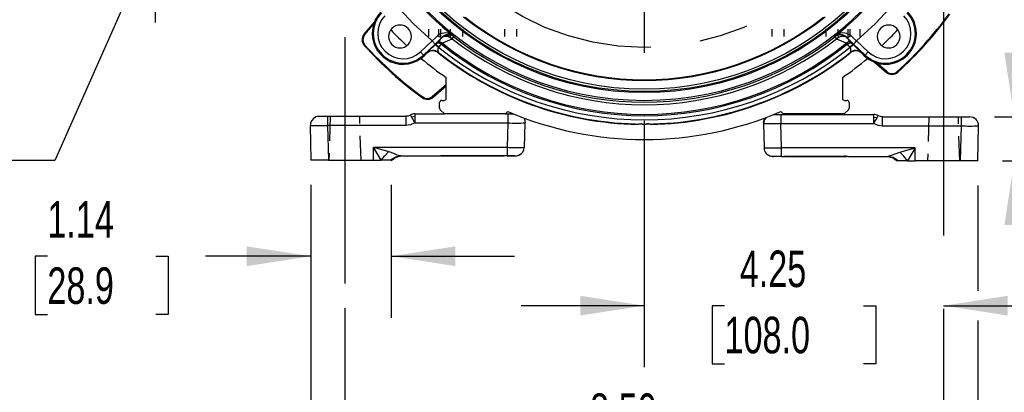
# Model space of a CAD drawing. Header units: inches. Extents: x 0 to 77, y 0 to 59.5.
# Tile 10 of 18: x 51.9 to 65.8, y 12.3 to 17.6. Entities that reach past the tile are written whole.
import ezdxf

# ---------------------------------------------------------------- set-up
doc = ezdxf.new("R2010")
doc.units = ezdxf.units.IN
doc.header["$LTSCALE"] = 7
doc.header["$MEASUREMENT"] = 0
doc.linetypes.add('CENTERX2', pattern=[0.8, 0.5, -0.1, 0.1, -0.1])
doc.linetypes.add('HIDDEN', pattern=[0.075, 0.05, -0.025])
doc.layers.add('CENTER', color=40, linetype='CENTERX2')
doc.layers.add('HIDDEN', color=102, linetype='HIDDEN')
doc.layers.add('DIMENSIONS', color=140, linetype='Continuous', lineweight=25)
doc.layers.add('TEXT', color=140, linetype='Continuous', lineweight=25)
doc.styles.add('SLDTEXTSTYLE0', font='TXT', dxfattribs={"width": 0.7})
doc.dimstyles.new('SLDDIMSTYLE1', dxfattribs={"dimtxt": 0.518519, "dimasz": 0.91, "dimexe": 0, "dimexo": 0.0625, "dimgap": 0.12963, "dimtad": 0, "dimtih": 1, "dimtoh": 1, "dimrnd": 1e-09, "dimzin": 12, "dimdsep": 46, "dimtxsty": 'SLDTEXTSTYLE0', "dimsah": 1, "dimcen": 0.09, "dimadec": 0, "dimazin": 3, "dimtfac": 1, "dimtmove": 0, "dimatfit": 0, "dimfxl": 0, "dimfrac": 2, "dimtolj": 1, "dimtzin": 12, "dimarcsym": 0})
doc.dimstyles.new('SLDDIMSTYLE2', dxfattribs={"dimtxt": 0.518519, "dimasz": 0.91, "dimexe": 0, "dimexo": 0.0625, "dimgap": 0.12963, "dimtad": 0, "dimtih": 1, "dimtoh": 1, "dimdec": 4, "dimlfac": 7, "dimzin": 12, "dimdsep": 46, "dimtxsty": 'SLDTEXTSTYLE0', "dimsah": 1, "dimcen": 0.09, "dimadec": 0, "dimazin": 3, "dimtfac": 1, "dimtdec": 0, "dimtofl": 0, "dimtmove": 0, "dimatfit": 3, "dimfxl": 0, "dimfrac": 2, "dimtolj": 1, "dimtzin": 12, "dimarcsym": 0})
doc.dimstyles.new('SLDDIMSTYLE3', dxfattribs={"dimtxt": 0.518519, "dimasz": 0.91, "dimexe": 0, "dimexo": 0.0625, "dimgap": 0.12963, "dimtad": 0, "dimtih": 1, "dimtoh": 1, "dimrnd": 1e-09, "dimzin": 12, "dimdsep": 46, "dimtxsty": 'SLDTEXTSTYLE0', "dimsah": 1, "dimcen": 0.09, "dimadec": 0, "dimazin": 3, "dimtfac": 1, "dimtofl": 0, "dimtmove": 0, "dimatfit": 3, "dimfxl": 0, "dimfrac": 2, "dimtolj": 1, "dimtzin": 12, "dimarcsym": 0})
doc.dimstyles.new('SLDDIMSTYLE6', dxfattribs={"dimtxt": 0.518519, "dimasz": 0.91, "dimexe": 0, "dimexo": 0.0625, "dimgap": 0.12963, "dimtad": 0, "dimtih": 1, "dimtoh": 1, "dimrnd": 1e-09, "dimdsep": 46, "dimtxsty": 'SLDTEXTSTYLE0', "dimsah": 1, "dimcen": 0.09, "dimadec": 0, "dimazin": 2, "dimtfac": 1, "dimtmove": 0, "dimatfit": 0, "dimfxl": 0, "dimfrac": 2, "dimtolj": 1, "dimtzin": 12, "dimarcsym": 0})
doc.dimstyles.new('SLDDIMSTYLE7', dxfattribs={"dimtxt": 0.518519, "dimasz": 0.91, "dimexe": 0, "dimexo": 0.0625, "dimgap": 0.12963, "dimtad": 0, "dimtih": 1, "dimtoh": 1, "dimrnd": 1e-09, "dimzin": 4, "dimdsep": 46, "dimtxsty": 'SLDTEXTSTYLE0', "dimsah": 1, "dimcen": 0.09, "dimadec": 0, "dimazin": 1, "dimtfac": 1, "dimtofl": 0, "dimtmove": 0, "dimatfit": 3, "dimfxl": 0, "dimfrac": 2, "dimtolj": 1, "dimtzin": 12, "dimarcsym": 0})
doc.dimstyles.new('SLDDIMSTYLE8', dxfattribs={"dimtxt": 0.18, "dimasz": 0.91, "dimexe": 0, "dimexo": 0.0625, "dimgap": 0, "dimtad": 0, "dimtih": 1, "dimtoh": 1, "dimdec": 0, "dimrnd": 1e-09, "dimzin": 0, "dimdsep": 46, "dimtxsty": 'Standard', "dimsah": 1, "dimcen": 0.09, "dimadec": 0, "dimazin": 0, "dimtfac": 0.91, "dimtdec": 0, "dimtofl": 0, "dimtmove": 0, "dimatfit": 3, "dimfxl": 0, "dimfrac": 2, "dimtolj": 1, "dimtzin": 0, "dimarcsym": 0})

# ---------------------------------------------------------------- blocks, each defined once
blk = doc.blocks.new('_D_2')
at = {"layer": 'DIMENSIONS'}
for p, q in [((60.728, 25.515), (60.728, 29.527)), ((57.434, 24.139), (54.59, 26.984))]:
    blk.add_line(p, q, dxfattribs=at)
for start, end in [(90, 107.6888), (117.4852, 135)]:
    blk.add_arc((60.728, 20.846), 7.806, start, end, dxfattribs=at)
for points in [[(60.728, 28.652), (59.812, 28.739), (59.828, 28.459)], [(55.209, 26.365), (55.981, 26.866), (55.795, 27.075)]]:
    blk.add_solid(points, dxfattribs=at)
at = {"layer": 'DIMENSIONS', "insert": (57.126, 28.313), "char_height": 0.5185, "attachment_point": 1, "style": 'SLDTEXTSTYLE0'}
blk.add_mtext('45°', dxfattribs=at)
blk = doc.blocks.new('_D_4')
at = {"layer": 'DIMENSIONS'}
for p, q in [((50.725, 20.846), (50.725, 22.596)), ((56.059, 20.846), (49.85, 20.846)), ((49.955, 19.78), (49.781, 19.78)), ((49.781, 19.78), (49.781, 18.955)), ((51.496, 19.78), (51.67, 19.78)), ((51.67, 19.78), (51.67, 18.955)), ((49.781, 18.955), (49.955, 18.955)), ((51.67, 18.955), (51.496, 18.955)), ((52.636, 18.716), (49.85, 18.716)), ((50.725, 18.716), (50.725, 16.966))]:
    blk.add_line(p, q, dxfattribs=at)
for points in [[(50.725, 20.846), (50.865, 21.756), (50.585, 21.756)], [(50.725, 18.716), (50.585, 17.806), (50.865, 17.806)]]:
    blk.add_solid(points, dxfattribs=at)
at = {"layer": 'DIMENSIONS', "char_height": 0.5185, "attachment_point": 1, "style": 'SLDTEXTSTYLE0'}
for s, insert in [('2.13', (49.955, 20.564)), ('54.1', (49.955, 19.623))]:
    blk.add_mtext(s, dxfattribs=dict(at, insert=insert))
blk = doc.blocks.new('_D_7')
at = {"layer": 'DIMENSIONS'}
for p, q in [((65.397, 20.846), (69.118, 20.846)), ((68.243, 20.846), (68.243, 19.169)), ((67.257, 18.227), (67.083, 18.227)), ((67.083, 18.227), (67.083, 17.402)), ((69.229, 18.227), (69.404, 18.227)), ((69.404, 18.227), (69.404, 17.402)), ((67.083, 17.402), (67.257, 17.402)), ((69.404, 17.402), (69.229, 17.402)), ((68.243, 15.61), (68.243, 17.286)), ((65.812, 15.61), (69.118, 15.61))]:
    blk.add_line(p, q, dxfattribs=at)
for points in [[(68.243, 20.846), (68.103, 19.936), (68.383, 19.936)], [(68.243, 15.61), (68.383, 16.52), (68.103, 16.52)]]:
    blk.add_solid(points, dxfattribs=at)
at = {"layer": 'DIMENSIONS', "char_height": 0.5185, "attachment_point": 1, "style": 'SLDTEXTSTYLE0'}
for s, insert in [('5.24', (67.472, 19.011)), ('133.0', (67.257, 18.07))]:
    blk.add_mtext(s, dxfattribs=dict(at, insert=insert))
blk = doc.blocks.new('_D_8')
at = {"layer": 'DIMENSIONS'}
for p, q in [((65.981, 16.235), (65.981, 17.985)), ((65.7, 16.235), (66.856, 16.235)), ((65.812, 15.61), (66.856, 15.61)), ((65.981, 14.255), (65.981, 15.61)), ((67.182, 14.255), (65.981, 14.255)), ((68.117, 14.254), (67.943, 14.254)), ((67.943, 14.254), (67.943, 13.429)), ((69.658, 14.254), (69.832, 14.254)), ((69.832, 14.254), (69.832, 13.429)), ((67.943, 13.429), (68.117, 13.429)), ((69.832, 13.429), (69.658, 13.429))]:
    blk.add_line(p, q, dxfattribs=at)
for points in [[(65.981, 16.235), (66.121, 17.145), (65.841, 17.145)], [(65.981, 15.61), (65.841, 14.7), (66.121, 14.7)]]:
    blk.add_solid(points, dxfattribs=at)
at = {"layer": 'DIMENSIONS', "char_height": 0.5185, "attachment_point": 1, "style": 'SLDTEXTSTYLE0'}
for s, insert in [('0.63', (68.117, 15.038)), ('15.9', (68.117, 14.097))]:
    blk.add_mtext(s, dxfattribs=dict(at, insert=insert))
blk = doc.blocks.new('_D_9')
at = {"layer": 'DIMENSIONS'}
for p, q in [((61.078, 25.806), (71.705, 25.806)), ((70.83, 25.806), (70.83, 21.649)), ((69.844, 20.707), (69.669, 20.707)), ((69.669, 20.707), (69.669, 19.882)), ((71.816, 20.707), (71.99, 20.707)), ((71.99, 20.707), (71.99, 19.882)), ((69.669, 19.882), (69.844, 19.882)), ((71.99, 19.882), (71.816, 19.882)), ((70.83, 15.61), (70.83, 19.766)), ((65.812, 15.61), (71.705, 15.61))]:
    blk.add_line(p, q, dxfattribs=at)
for points in [[(70.83, 25.806), (70.69, 24.896), (70.97, 24.896)], [(70.83, 15.61), (70.97, 16.52), (70.69, 16.52)]]:
    blk.add_solid(points, dxfattribs=at)
at = {"layer": 'DIMENSIONS', "char_height": 0.5185, "attachment_point": 1, "style": 'SLDTEXTSTYLE0'}
for s, insert in [('10.20', (69.844, 21.491)), ('259.0', (69.844, 20.55))]:
    blk.add_mtext(s, dxfattribs=dict(at, insert=insert))
blk = doc.blocks.new('_D_12')
at = {"layer": 'DIMENSIONS'}
for p, q in [((60.728, 16.177), (60.728, 12.678)), ((60.728, 13.553), (58.978, 13.553)), ((61.867, 13.552), (61.693, 13.552)), ((61.693, 13.552), (61.693, 12.727)), ((63.839, 13.552), (64.014, 13.552)), ((64.014, 13.552), (64.014, 12.727)), ((64.978, 13.553), (66.728, 13.553)), ((64.978, 13.51), (64.978, 12.678)), ((61.693, 12.727), (61.867, 12.727)), ((64.014, 12.727), (63.839, 12.727))]:
    blk.add_line(p, q, dxfattribs=at)
for points in [[(60.728, 13.553), (59.818, 13.693), (59.818, 13.413)], [(64.978, 13.553), (65.888, 13.413), (65.888, 13.693)]]:
    blk.add_solid(points, dxfattribs=at)
at = {"layer": 'DIMENSIONS', "char_height": 0.5185, "attachment_point": 1, "style": 'SLDTEXTSTYLE0'}
for s, insert in [('4.25', (62.083, 14.336)), ('108.0', (61.867, 13.395))]:
    blk.add_mtext(s, dxfattribs=dict(at, insert=insert))
blk = doc.blocks.new('_D_13')
at = {"layer": 'DIMENSIONS'}
for p, q in [((55.994, 15.268), (55.994, 8.606)), ((65.462, 15.26), (65.462, 13.763)), ((65.462, 13.343), (65.462, 8.606)), ((55.994, 9.481), (59.039, 9.481)), ((59.742, 9.48), (59.568, 9.48)), ((59.568, 9.48), (59.568, 8.655)), ((61.714, 9.48), (61.889, 9.48)), ((61.889, 9.48), (61.889, 8.655)), ((65.462, 9.481), (62.417, 9.481)), ((59.568, 8.655), (59.742, 8.655)), ((61.889, 8.655), (61.714, 8.655))]:
    blk.add_line(p, q, dxfattribs=at)
for points in [[(55.994, 9.481), (56.904, 9.341), (56.904, 9.621)], [(65.462, 9.481), (64.552, 9.621), (64.552, 9.341)]]:
    blk.add_solid(points, dxfattribs=at)
at = {"layer": 'DIMENSIONS', "char_height": 0.5185, "attachment_point": 1, "style": 'SLDTEXTSTYLE0'}
for s, insert in [('9.47', (59.958, 10.264)), ('240.5', (59.742, 9.324))]:
    blk.add_mtext(s, dxfattribs=dict(at, insert=insert))
blk = doc.blocks.new('_D_14')
at = {"layer": 'DIMENSIONS'}
for p, q in [((56.478, 13.518), (56.478, 10.647)), ((64.978, 13.51), (64.978, 10.647)), ((56.478, 11.522), (59.039, 11.522)), ((59.742, 11.521), (59.568, 11.521)), ((59.568, 11.521), (59.568, 10.696)), ((61.714, 11.521), (61.889, 11.521)), ((61.889, 11.521), (61.889, 10.696)), ((64.978, 11.522), (62.417, 11.522)), ((59.568, 10.696), (59.742, 10.696)), ((61.889, 10.696), (61.714, 10.696))]:
    blk.add_line(p, q, dxfattribs=at)
for points in [[(56.478, 11.522), (57.388, 11.382), (57.388, 11.662)], [(64.978, 11.522), (64.068, 11.662), (64.068, 11.382)]]:
    blk.add_solid(points, dxfattribs=at)
at = {"layer": 'DIMENSIONS', "char_height": 0.5185, "attachment_point": 1, "style": 'SLDTEXTSTYLE0'}
for s, insert in [('8.50', (59.958, 12.306)), ('215.9', (59.742, 11.365))]:
    blk.add_mtext(s, dxfattribs=dict(at, insert=insert))
blk = doc.blocks.new('_D_15')
at = {"layer": 'DIMENSIONS'}
for p, q in [((55.994, 15.268), (55.994, 13.38)), ((57.134, 15.268), (57.134, 13.38)), ((52.252, 14.254), (52.078, 14.254)), ((52.078, 14.254), (52.078, 13.429)), ((53.793, 14.254), (53.967, 14.254)), ((53.967, 14.254), (53.967, 13.429)), ((55.994, 14.255), (54.496, 14.255)), ((57.134, 14.255), (58.884, 14.255)), ((52.078, 13.429), (52.252, 13.429)), ((53.967, 13.429), (53.793, 13.429))]:
    blk.add_line(p, q, dxfattribs=at)
for points in [[(55.994, 14.255), (55.084, 14.395), (55.084, 14.115)], [(57.134, 14.255), (58.044, 14.115), (58.044, 14.395)]]:
    blk.add_solid(points, dxfattribs=at)
at = {"layer": 'DIMENSIONS', "char_height": 0.5185, "attachment_point": 1, "style": 'SLDTEXTSTYLE0'}
for s, insert in [('1.14', (52.252, 15.038)), ('28.9', (52.252, 14.097))]:
    blk.add_mtext(s, dxfattribs=dict(at, insert=insert))
blk = doc.blocks.new('SW_CENTERMARKSYMBOL_4')
at = {"layer": 'CENTER', "color": 0}
for p, q in [((0, 0.2), (0, 4.319)), ((-0.2, 0), (-4.319, 0)), ((0, 0), (-0.1, 0)), ((0, 0), (0, 0.1)), ((0, 0), (0, -0.1)), ((0, 0), (0.1, 0)), ((0.2, 0), (4.319, 0)), ((0, -0.2), (0, -4.319))]:
    blk.add_line(p, q, dxfattribs=at)

msp = doc.modelspace()

# ---------------------------------------------------------------- linework, layer by layer
for p, q in [((56.894612, 17.579112), (56.751034, 17.411004)), ((56.751051, 17.41099), (56.894588, 17.579051)), ((56.75972, 17.403586), (56.884291, 17.549441)), ((56.751034, 17.411004), (56.751051, 17.41099)), ((56.751051, 17.41099), (56.75972, 17.403586)), ((57.85532, 17.360461), (57.859731, 17.364871)), ((57.859727, 17.364956), (57.859648, 17.366582)), ((57.859731, 17.364871), (57.859727, 17.364956)), ((58.000067, 17.343957), (57.995667, 17.339538)), ((58.000067, 17.343957), (58.02254, 17.372804)), ((58.022163, 17.383738), (58.022538, 17.372889)), ((58.022538, 17.372889), (58.02254, 17.372804)), ((63.433655, 17.372804), (63.433658, 17.372889)), ((63.433655, 17.372804), (63.456129, 17.343957)), ((63.433661, 17.372891), (63.434035, 17.38374)), ((63.460529, 17.339538), (63.456129, 17.343957)), ((63.575295, 17.383676), (63.596547, 17.366581)), ((63.596468, 17.364956), (63.596464, 17.364871)), ((63.596464, 17.364871), (63.600876, 17.360461)), ((63.596547, 17.366582), (63.596468, 17.364956)), ((56.753451, 17.245955), (56.753435, 17.245941)), ((56.753451, 17.245955), (56.761901, 17.253608)), ((57.55086, 17.159145), (57.713373, 17.313364)), ((57.594212, 17.113462), (57.756724, 17.267681)), ((57.713373, 17.313364), (57.756724, 17.267681)), ((57.756549, 17.257247), (57.763876, 17.264237)), ((57.756724, 17.267681), (57.796411, 17.305598)), ((57.763876, 17.264237), (57.763846, 17.264278)), ((57.786388, 17.288674), (57.789018, 17.291313)), ((57.789018, 17.291313), (57.80558, 17.30862)), ((57.809601, 17.221501), (57.805425, 17.21842)), ((57.833865, 17.275641), (57.847561, 17.268349)), ((57.848038, 17.269277), (57.846738, 17.267623)), ((63.609455, 17.267621), (63.608475, 17.268869)), ((63.609025, 17.268664), (63.622529, 17.275733)), ((63.609455, 17.267621), (63.646594, 17.221501)), ((63.651518, 17.281491), (63.639326, 17.280805)), ((63.65077, 17.21842), (63.646594, 17.221501)), ((63.650601, 17.308632), (63.667178, 17.291313)), ((63.659786, 17.305597), (63.699471, 17.267681)), ((63.667178, 17.291313), (63.669808, 17.288674)), ((63.692349, 17.264278), (63.692319, 17.264236)), ((63.692319, 17.264236), (63.699646, 17.257247)), ((63.699471, 17.267681), (63.861984, 17.113462)), ((63.742823, 17.313363), (63.905335, 17.159145)), ((57.55086, 17.159145), (57.594212, 17.113462)), ((57.594212, 17.113462), (57.604372, 17.102756)), ((57.604372, 17.102756), (57.640808, 17.137332)), ((57.640561, 17.142793), (57.640583, 17.14295)), ((57.640808, 17.137332), (57.640561, 17.142793)), ((57.80411, 17.150159), (57.80432, 17.143653)), ((63.651876, 17.143653), (63.652086, 17.150159)), ((63.815634, 17.142793), (63.815388, 17.137332)), ((63.815388, 17.137332), (63.851824, 17.102756)), ((63.815613, 17.14295), (63.815634, 17.142793)), ((63.851824, 17.102756), (63.861984, 17.113462)), ((63.905335, 17.159145), (63.861984, 17.113462)), ((63.994681, 17.012209), (64.162789, 16.868632)), ((64.162803, 16.868648), (63.994742, 17.012185)), ((64.170206, 16.877317), (64.024352, 17.001888)), ((57.916098, 16.499695), (57.916098, 16.792462)), ((63.540098, 16.792462), (63.540098, 16.499695)), ((64.162789, 16.868632), (64.162803, 16.868648)), ((64.162803, 16.868648), (64.170206, 16.877317)), ((64.327837, 16.871048), (64.320185, 16.879498)), ((64.327837, 16.871048), (64.327852, 16.871032)), ((57.916098, 16.688423), (57.722273, 16.522881)), ((57.916098, 16.673431), (57.729677, 16.514213)), ((57.729691, 16.514196), (57.916098, 16.673402)), ((57.575039, 16.508139), (57.575051, 16.508156)), ((57.575051, 16.508156), (57.581754, 16.517378)), ((57.722273, 16.522881), (57.729677, 16.514213)), ((57.729677, 16.514213), (57.729691, 16.514196)), ((57.822098, 16.356536), (57.822098, 16.437695)), ((57.853098, 16.468695), (57.885098, 16.468695)), ((63.571098, 16.468695), (63.604098, 16.468695)), ((63.635098, 16.437695), (63.635098, 16.357536)), ((56.106414, 16.242695), (56.083117, 16.238061)), ((56.106414, 16.242695), (56.112186, 16.242695)), ((56.231371, 16.242695), (56.231371, 16.238259)), ((56.231371, 16.242695), (57.343922, 16.242695)), ((56.231371, 16.238259), (56.231371, 16.117695)), ((57.343922, 16.242695), (57.343922, 16.117695)), ((57.469792, 16.238919), (57.42163, 16.232183)), ((57.469795, 16.276695), (57.889098, 16.276695)), ((57.889098, 16.276695), (57.831177, 16.334615)), ((58.755098, 16.276695), (57.889098, 16.276695)), ((58.788318, 16.309915), (58.755098, 16.276695)), ((58.755098, 16.276695), (58.787824, 16.276695)), ((58.787824, 16.276695), (58.787824, 16.151695)), ((58.787824, 16.276695), (58.867917, 16.276695)), ((62.568502, 16.268695), (62.668371, 16.268695)), ((62.701098, 16.276695), (62.667877, 16.309915)), ((62.668371, 16.268695), (62.668371, 16.143695)), ((62.668371, 16.268695), (63.986401, 16.268695)), ((63.567098, 16.276695), (62.701098, 16.276695)), ((63.626018, 16.335615), (63.567098, 16.276695)), ((63.986403, 16.230919), (64.034565, 16.224183)), ((64.112274, 16.109695), (64.112274, 16.234695)), ((64.112274, 16.234695), (65.224824, 16.234695)), ((65.224824, 16.234695), (65.224824, 16.109695)), ((65.224824, 16.234695), (65.349782, 16.234695)), ((55.986356, 16.113861), (55.981457, 16.114423)), ((55.981457, 16.114423), (55.994464, 15.617695)), ((56.231371, 16.117695), (56.231371, 16.114423)), ((56.231371, 16.114423), (56.244378, 15.617695)), ((57.343922, 16.114423), (56.231371, 16.114423)), ((57.343922, 16.117695), (57.343922, 16.114423)), ((57.469785, 16.148423), (58.787824, 16.148423)), ((58.787824, 16.148423), (58.778764, 15.802423)), ((58.787824, 16.148423), (58.787824, 16.151695)), ((59.028678, 15.802423), (59.037739, 16.148423)), ((59.037739, 16.148423), (59.037782, 16.151695)), ((60.634098, 16.127631), (60.639038, 16.132476)), ((60.696763, 16.133349), (60.702016, 16.133314)), ((60.704361, 16.133304), (60.702016, 16.133314)), ((60.702016, 16.133314), (60.754179, 16.133314)), ((60.817158, 16.132476), (60.822098, 16.127631)), ((62.418414, 16.143695), (62.418457, 16.140423)), ((62.418457, 16.140423), (62.427517, 15.794423)), ((62.668371, 16.140423), (62.668371, 16.143695)), ((62.668371, 16.140423), (63.98641, 16.140423)), ((62.677431, 15.794423), (62.668371, 16.140423)), ((64.112274, 16.109695), (64.112274, 16.106423)), ((64.112274, 16.106423), (65.224824, 16.106423)), ((65.224824, 16.106423), (65.211817, 15.609695)), ((65.224824, 16.109695), (65.224824, 16.106423)), ((65.461732, 15.609695), (65.474739, 16.106423)), ((65.474739, 16.106423), (65.474782, 16.109695)), ((56.992091, 15.617695), (56.884098, 15.802423)), ((56.884098, 15.802423), (57.100083, 15.741061)), ((56.884098, 15.802423), (58.778764, 15.802423)), ((56.884098, 15.617695), (56.884098, 15.802423)), ((58.778764, 15.802423), (58.778764, 15.684912)), ((59.023782, 15.801861), (59.028678, 15.802423)), ((57.257099, 15.679582), (57.264309, 15.681836)), ((57.264239, 15.684661), (57.279204, 15.680695)), ((57.269283, 15.682422), (57.269668, 15.679268)), ((57.27079, 15.67898), (57.300022, 15.680695)), ((57.279204, 15.680695), (57.832623, 15.680695)), ((57.845353, 15.681236), (57.884342, 15.681646)), ((57.883952, 15.68123), (58.697098, 15.681217)), ((57.884068, 15.68123), (57.884098, 15.682585)), ((57.884098, 15.682577), (58.697098, 15.682568)), ((58.697098, 15.680695), (57.884098, 15.680695)), ((58.697098, 15.681217), (58.697098, 15.682566)), ((58.697098, 15.681637), (58.735208, 15.681229)), ((58.740977, 15.680695), (58.697098, 15.680695)), ((58.778764, 15.680695), (58.747867, 15.680695)), ((58.778764, 15.684912), (58.778764, 15.680695)), ((58.884148, 15.680695), (58.785655, 15.680695)), ((58.892509, 15.681419), (58.903721, 15.680695)), ((58.897927, 15.680695), (58.903721, 15.680695)), ((58.903721, 15.680695), (58.926239, 15.685098)), ((62.552474, 15.672695), (62.561844, 15.6732)), ((62.670541, 15.672695), (62.552474, 15.672695)), ((64.572098, 15.794423), (62.677431, 15.794423)), ((62.677431, 15.676861), (62.677431, 15.794423)), ((62.677431, 15.672695), (62.677431, 15.676861)), ((62.677431, 15.672695), (62.707623, 15.672695)), ((62.759098, 15.672695), (62.708328, 15.672695)), ((62.720059, 15.673223), (62.759345, 15.673636)), ((62.758935, 15.673229), (63.572097, 15.673216)), ((62.759098, 15.674584), (62.759072, 15.673564)), ((62.759098, 15.674577), (63.572098, 15.674568)), ((63.572098, 15.672695), (62.759098, 15.672695)), ((63.571813, 15.673636), (63.609768, 15.673233)), ((63.572085, 15.674194), (63.572098, 15.672686)), ((63.572097, 15.673538), (63.572098, 15.674565)), ((63.622868, 15.672695), (64.176991, 15.672695)), ((64.156173, 15.672695), (64.185405, 15.67098)), ((64.176991, 15.672695), (64.191957, 15.676649)), ((64.186485, 15.671257), (64.186872, 15.674413)), ((64.191886, 15.673836), (64.199098, 15.671582)), ((64.356113, 15.733061), (64.572098, 15.794423)), ((64.572098, 15.794423), (64.464104, 15.609695)), ((64.572098, 15.609695), (64.572098, 15.794423)), ((56.244378, 15.617695), (55.994464, 15.617695)), ((56.244378, 15.617695), (56.884098, 15.617695)), ((56.884098, 15.617695), (56.992091, 15.617695)), ((57.121578, 15.617695), (56.992092, 15.617695)), ((57.134098, 15.617695), (57.121583, 15.617695)), ((57.133112, 15.616986), (57.178792, 15.647785)), ((57.133112, 15.616986), (57.177761, 15.647089)), ((57.166969, 15.642347), (57.134098, 15.617695)), ((57.139677, 15.621605), (57.143265, 15.624843)), ((57.176991, 15.648226), (57.16697, 15.642346)), ((64.272871, 15.64305), (64.30245, 15.625007)), ((64.277403, 15.639785), (64.323083, 15.608986)), ((64.288357, 15.634891), (64.322098, 15.609695)), ((64.314823, 15.615127), (64.321768, 15.608868)), ((64.334613, 15.609695), (64.322098, 15.609695)), ((64.464105, 15.609695), (64.334618, 15.609695)), ((64.464104, 15.609695), (64.572098, 15.609695)), ((65.211817, 15.609695), (64.572098, 15.609695)), ((65.461732, 15.609695), (65.211817, 15.609695))]:
    msp.add_line(p, q)
at = {"flags": 128}
for points in [[(57.713373, 17.313364), (57.444339, 17.561936), (57.195766, 17.83097)], [(64.26043, 17.83097), (64.011857, 17.561936), (63.742823, 17.313363)], [(57.797807, 17.390463), (57.756922, 17.352844), (57.713373, 17.313363)], [(57.796411, 17.305598), (57.815033, 17.323391), (57.859648, 17.366582)], [(57.797807, 17.390463), (57.814826, 17.376247), (57.833276, 17.36618), (57.8492, 17.362972), (57.859651, 17.366579)], [(57.80558, 17.30862), (57.822493, 17.326294), (57.834947, 17.339533)], [(57.834947, 17.339533), (57.839302, 17.344162), (57.85532, 17.360461)], [(57.995667, 17.339538), (57.930359, 17.309963), (57.860381, 17.280329)], [(57.924613, 17.381197), (57.943007, 17.394469), (57.961619, 17.398145)], [(63.596464, 17.364871), (63.582674, 17.374354), (63.569359, 17.379424), (63.569358, 17.379424), (63.569357, 17.379424), (63.569346, 17.379427), (63.569252, 17.379452), (63.567866, 17.37981), (63.531687, 17.381197), (63.492737, 17.368714), (63.456129, 17.343957)], [(63.595815, 17.280329), (63.526278, 17.309842), (63.460529, 17.339538)], [(63.596464, 17.364871), (63.559561, 17.389107), (63.51653, 17.399007)], [(63.596547, 17.366581), (63.606998, 17.362974), (63.622921, 17.366181), (63.641372, 17.376247), (63.658389, 17.390462)], [(63.596547, 17.366582), (63.641171, 17.323382), (63.659786, 17.305597)], [(63.600876, 17.360461), (63.616893, 17.344162), (63.621109, 17.33968)], [(63.621109, 17.33968), (63.633853, 17.326132), (63.650601, 17.308632)], [(63.742823, 17.313363), (63.699274, 17.352844), (63.658388, 17.390463)], [(57.723263, 17.225431), (57.724655, 17.226777), (57.756549, 17.257247)], [(57.763846, 17.264278), (57.769452, 17.27121), (57.786388, 17.288674)], [(57.805916, 17.28153), (57.783246, 17.276839), (57.763846, 17.264278)], [(57.805916, 17.28153), (57.7831, 17.27673), (57.763876, 17.264237)], [(57.805425, 17.21842), (57.800492, 17.213557), (57.797138, 17.207854), (57.794131, 17.19566), (57.795859, 17.173413), (57.801085, 17.157153), (57.803239, 17.152211), (57.804111, 17.15016)], [(57.846738, 17.267623), (57.828264, 17.277934), (57.805916, 17.28153)], [(57.809601, 17.221501), (57.823978, 17.239355), (57.835993, 17.254277), (57.843954, 17.264164), (57.846738, 17.267623)], [(57.858839, 17.279162), (57.849345, 17.270939), (57.848038, 17.269277)], [(57.860381, 17.280329), (57.859588, 17.279752), (57.858839, 17.279162)], [(63.597357, 17.279162), (63.596607, 17.279752), (63.595815, 17.280329)], [(63.608475, 17.268869), (63.606849, 17.270938), (63.597357, 17.279162)], [(63.609455, 17.267621), (63.62352, 17.276183), (63.639326, 17.280805)], [(63.692319, 17.264236), (63.673484, 17.276569), (63.651518, 17.281491)], [(63.669808, 17.288674), (63.686743, 17.27121), (63.692349, 17.264278)], [(63.699471, 17.267681), (63.703091, 17.271495), (63.712562, 17.281475), (63.72649, 17.296152), (63.742823, 17.313363)], [(63.699646, 17.257247), (63.731667, 17.226656), (63.775684, 17.184106)], [(57.720261, 17.171481), (57.677499, 17.161487), (57.640808, 17.137332)], [(63.815388, 17.137332), (63.778697, 17.161487), (63.735934, 17.171481)], [(56.083644, 16.240602), (56.063051, 16.23377), (56.051556, 16.221854)], [(56.231371, 16.240602), (56.188198, 16.240584), (56.148746, 16.240566), (56.116442, 16.240547), (56.094121, 16.240529)], [(57.406858, 16.259695), (57.376139, 16.246918), (57.343922, 16.242695)], [(57.406858, 16.259695), (57.410507, 16.252339), (57.42163, 16.232183)], [(57.469792, 16.238919), (57.469791, 16.220118), (57.469789, 16.198774), (57.469787, 16.17568), (57.469786, 16.151695)], [(57.469795, 16.276695), (57.469794, 16.274213), (57.469794, 16.266864), (57.469793, 16.254942), (57.469792, 16.238919)], [(59.018623, 16.218198), (59.028267, 16.19953), (59.037782, 16.151695)], [(62.418414, 16.143695), (62.427929, 16.19153), (62.445204, 16.221024)], [(63.986403, 16.230919), (63.986402, 16.246942), (63.986402, 16.258864), (63.986401, 16.266213), (63.986401, 16.268695)], [(63.98641, 16.143695), (63.986408, 16.16768), (63.986407, 16.190774), (63.986405, 16.212118), (63.986403, 16.230919)], [(64.034565, 16.224183), (64.045757, 16.244473), (64.049337, 16.251695)], [(64.112274, 16.234695), (64.080058, 16.238918), (64.049337, 16.251695)], [(57.469785, 16.148423), (57.408975, 16.123044), (57.343922, 16.114423)], [(57.469785, 16.148423), (57.469785, 16.148832), (57.469785, 16.149241), (57.469786, 16.14965), (57.469786, 16.150059), (57.469786, 16.150468), (57.469786, 16.150877), (57.469786, 16.151286), (57.469786, 16.151695)], [(63.98641, 16.143695), (63.98641, 16.143286), (63.98641, 16.142877), (63.98641, 16.142468), (63.986411, 16.142059), (63.986411, 16.14165), (63.986411, 16.141241), (63.986411, 16.140832), (63.98641, 16.140423)], [(63.98641, 16.140423), (64.048062, 16.114813), (64.112274, 16.106423)], [(56.992092, 15.617695), (57.04291, 15.683354), (57.100083, 15.741061)], [(57.100083, 15.741061), (57.166864, 15.718654), (57.216093, 15.697419), (57.264239, 15.684661)], [(57.258023, 15.676605), (57.194903, 15.664415), (57.121582, 15.617694)], [(57.166574, 15.642097), (57.216958, 15.668364), (57.270136, 15.680764)], [(57.198317, 15.658646), (57.232134, 15.671301), (57.27079, 15.67898)], [(57.884098, 15.682577), (57.859574, 15.681841), (57.832623, 15.680695)], [(58.747867, 15.680695), (58.721282, 15.681817), (58.697098, 15.682568)], [(58.778764, 15.682651), (58.821716, 15.682668), (58.860964, 15.682685), (58.893099, 15.682702), (58.915303, 15.682719)], [(58.900618, 15.680742), (58.906684, 15.681886), (58.906663, 15.682371)], [(58.900691, 15.680741), (58.907, 15.681861), (58.907134, 15.682402)], [(58.906935, 15.682921), (58.92907, 15.683779), (58.948675, 15.68906)], [(58.925737, 15.682651), (58.945526, 15.688999), (58.956425, 15.70003)], [(58.974585, 15.702953), (58.964524, 15.696479), (58.944557, 15.68795)], [(58.981961, 15.708209), (58.958191, 15.694041), (58.950403, 15.69197)], [(58.981961, 15.708209), (58.958191, 15.694041), (58.950403, 15.69197)], [(58.981961, 15.708209), (58.958191, 15.694041), (58.950403, 15.69197)], [(62.502204, 15.683987), (62.492064, 15.688262), (62.478462, 15.696962)], [(62.504568, 15.682241), (62.524353, 15.67639), (62.546867, 15.675021)], [(62.530443, 15.674652), (62.541764, 15.674652), (62.573984, 15.674651), (62.622137, 15.674651), (62.678815, 15.674651)], [(62.548031, 15.674551), (62.548148, 15.673982), (62.554939, 15.672723)], [(62.759098, 15.674577), (62.734566, 15.673839), (62.707623, 15.672695)], [(62.759072, 15.673564), (62.759066, 15.673313), (62.75906, 15.674033)], [(63.572097, 15.674028), (63.572097, 15.673293), (63.572097, 15.673538)], [(64.185405, 15.67098), (64.223902, 15.663346), (64.25747, 15.650816)], [(64.186026, 15.672755), (64.238672, 15.660527), (64.288654, 15.634706)], [(64.191957, 15.676649), (64.239811, 15.689292), (64.289136, 15.710577), (64.356113, 15.733061)], [(64.334614, 15.609694), (64.261292, 15.656415), (64.198174, 15.668605)], [(64.464105, 15.609695), (64.413154, 15.675504), (64.356113, 15.733061)], [(57.134098, 15.617695), (57.159135, 15.637216), (57.175644, 15.646666)], [(64.272871, 15.64305), (64.296974, 15.629274), (64.322098, 15.609695)]]:
    msp.add_lwpolyline(points, dxfattribs=at)
for radius in [4.266, 4.25, 4.219]:
    msp.add_circle((60.728098, 20.845695), radius)
for centre, radius, start, end in [((60.728098, 20.845695), 4.377016, 180, 0), ((60.728098, 20.845695), 4.393999, 218.0118872, 231.9881128), ((60.728098, 20.845695), 4.393999, 308.0118872, 321.9881128), ((57.302872, 17.42047), 0.438, 136.5, 180.0000022), ((57.302872, 17.42047), 0.42324, 136.5, 313.5), ((57.302872, 17.42047), 0.360262, 136.5000002, 313.5000002), ((60.728098, 20.845695), 4.092769, 231.1626192, 308.8373808), ((60.728098, 20.845695), 4.082864, 231.4845687, 308.5154315), ((64.153323, 17.42047), 0.438, 226.5, 43.5), ((64.153323, 17.42047), 0.42324, 226.5, 43.5), ((64.153323, 17.42047), 0.360262, 226.5000002, 43.5000002), ((60.728098, 20.845695), 5.351057, 312.1663605, 323.9858219), ((60.728098, 20.845695), 5.362457, 312.1663605, 323.9858219), ((60.728098, 20.845695), 5.362478, 312.1663605, 323.9858219), ((57.258678, 17.376276), 0.1625, 0, 180), ((64.197517, 17.376276), 0.1625, 0, 180), ((56.846069, 17.329837), 0.124978, 139.5, 222.1663605), ((56.846069, 17.329837), 0.124957, 139.5, 222.1663605), ((56.846069, 17.329837), 0.113557, 139.5, 222.1663605), ((57.302872, 17.42047), 0.438, 180.0000044, 313.5), ((57.258678, 17.376276), 0.1625, 180, 0), ((60.728098, 20.845695), 4.933157, 223.115382, 226.884618), ((57.905909, 17.251128), 0.176353, 48.7602417, 127.8057545), ((57.913125, 17.267035), 0.109863, 41.2950238, 121.7461739), ((57.951269, 17.277019), 0.12812, 56.4034027, 135.6510908), ((57.945748, 17.274188), 0.125054, 52.1171409, 133.4617619), ((57.94575, 17.274105), 0.125051, 82.709501, 133.4618017), ((57.911502, 17.296141), 0.086047, 81.2441588, 126.98925), ((57.89959, 17.235384), 0.14793, 47.2178231, 80.2663021), ((57.94581, 17.274235), 0.124914, 52.1013907, 82.7292948), ((60.728098, 20.845695), 4.438956, 232.0796081, 307.9203919), ((60.728098, 20.845695), 4.402387, 232.0796081, 307.9203919), ((63.510439, 17.274112), 0.125043, 87.2079725, 127.8834516), ((63.510447, 17.274188), 0.125054, 46.5382388, 127.8828591), ((63.550474, 17.244852), 0.18124, 53.4574343, 129.9765766), ((63.504618, 17.278371), 0.126825, 56.1318165, 123.8183813), ((63.542996, 17.267536), 0.109476, 58.0826764, 138.8761262), ((64.197517, 17.376276), 0.1625, 180, 0), ((60.728098, 20.845695), 4.933157, 313.115382, 316.884618), ((60.728098, 20.845695), 5.362478, 222.1663605, 233.9858219), ((60.728098, 20.845695), 5.362457, 222.1663605, 233.9858219), ((60.728098, 20.845695), 5.351057, 222.1663605, 233.9858219), ((58.526943, 16.337136), 1.197902, 132.1370682, 137.7251849), ((57.705043, 17.142235), 0.126019, 37.1969541, 65.8757166), ((57.598524, 17.041489), 0.277413, 40.4583998, 53.4123659), ((57.817097, 17.241902), 0.055952, 41.7531495, 123.2881574), ((57.818484, 17.245444), 0.054519, 39.7823376, 122.7167118), ((60.728098, 20.845695), 4.653214, 231.1561474, 308.8438526), ((60.728098, 20.845695), 4.594, 231.1561042, 308.8438526), ((60.728098, 20.845695), 4.575548, 231.1893752, 308.8106248), ((63.637711, 17.245444), 0.054519, 57.2832436, 140.2177069), ((63.639098, 17.241902), 0.055952, 56.7119369, 138.2467692), ((63.649034, 17.21863), 0.062928, 46.5023837, 98.875218), ((63.859918, 17.039084), 0.280683, 126.6632651, 139.4656753), ((63.753179, 17.139683), 0.129179, 114.4823017, 142.4450893), ((63.605353, 17.183403), 0.057349, 324.5742035, 37.6323999), ((60.728098, 20.845695), 4.933157, 230.0278507, 235.2483558), ((57.72659, 17.052018), 0.125065, 51.6956691, 133.4622803), ((57.726508, 17.052184), 0.124986, 51.6186338, 133.4306989), ((57.726181, 17.048493), 0.12313, 50.6096113, 92.7557715), ((60.728098, 20.845695), 4.719, 231.4290204, 268.8586227), ((60.728275, 20.845953), 4.712709, 231.6484491, 269.6168824), ((60.728098, 20.845649), 4.712361, 270.3170412, 308.352158), ((60.728098, 20.845695), 4.719, 271.1413773, 308.2988742), ((60.728098, 20.845695), 4.933157, 304.7516442, 309.9721493), ((63.730017, 17.048485), 0.123138, 87.2456235, 129.3889937), ((63.729684, 17.052102), 0.125048, 46.5940454, 128.3564999), ((63.729604, 17.051999), 0.12508, 46.5435199, 128.2983826), ((63.43159, 16.810332), 0.508043, 40.897232, 47.3676261), ((64.243956, 16.963666), 0.124978, 229.5, 270), ((64.243956, 16.963666), 0.124957, 229.5, 312.1663605), ((64.243956, 16.963666), 0.113557, 229.5, 312.1663605), ((64.243956, 16.963666), 0.124978, 270, 312.1663605), ((57.648524, 16.60923), 0.124978, 233.9858219, 270), ((57.648524, 16.60923), 0.124957, 233.9858219, 310.5), ((57.648524, 16.60923), 0.113557, 233.9858219, 310.5), ((57.648524, 16.60923), 0.124978, 270, 310.5), ((57.885098, 16.499695), 0.031, 270, 0), ((63.571098, 16.499695), 0.031, 180, 270), ((57.853098, 16.437695), 0.031, 90, 180), ((63.604098, 16.437695), 0.031, 0, 90), ((63.604098, 16.357536), 0.031, 315, 0), ((56.111292, 16.118015), 0.125311, 112.5205905, 182.7550838), ((57.469795, 16.151695), 0.125, 90, 120.2312859), ((69.460141, 23.097594), 13.858557, 209.6955662, 210.0950088), ((57.853098, 16.356536), 0.031, 180, 225), ((60.728098, 20.845695), 4.933157, 246.8454556, 293.1545444), ((62.54155, 16.14556), 0.118665, 139.1611592, 183.6567515), ((63.986401, 16.143695), 0.125, 59.7687141, 90), ((51.965277, 23.107285), 13.894056, 329.9055133, 330.3039355), ((65.349782, 16.109695), 0.125, 0, 89.9999884), ((56.09539, 21.988836), 5.875987, 268.936771, 271.3260471), ((58.912783, 20.90881), 4.762026, 268.4963562, 271.5036222), ((60.683529, 15.154962), 0.978526, 88.9175282, 92.6060207), ((60.722403, 22.295608), 6.16233, 269.8322513, 270.2953966), ((60.774862, 15.320118), 0.813459, 87.0195648, 91.4569361), ((62.543414, 20.90103), 4.762247, 268.4964367, 271.5035633), ((65.349782, 20.867025), 4.762242, 268.496435, 271.5035649), ((58.914737, 21.675368), 5.874519, 268.6737026, 271.0636128), ((58.899005, 15.80525), 0.125124, 291.7061163, 359.1836325), ((57.289359, 15.466612), 0.213565, 95.2901853, 121.7458364), ((62.545093, 15.793631), 0.117578, 179.6142744, 263.0682806), ((62.552474, 20.55445), 4.761667, 268.4962533, 271.5037464), ((63.520935, 13.599134), 2.076065, 87.1857077, 88.587854), ((64.163194, 15.445154), 0.2273, 56.5886072, 84.118789)]:
    msp.add_arc(centre, radius, start, end)
at = {"layer": 'CENTER'}
for p, q in [((53.78035, 23.859767), (53.78035, 17.574246)), ((64.978098, 18.047695), (64.978098, 13.859695)), ((56.478098, 13.867695), (56.478098, 17.992695))]:
    msp.add_line(p, q, dxfattribs=at)
msp.add_circle((60.728098, 20.845695), 3.625, dxfattribs=at)
at = {"layer": 'HIDDEN'}
for p, q in [((57.665598, 17.479695), (57.665598, 17.375695)), ((57.806098, 17.479695), (57.806098, 17.375695)), ((57.837598, 17.375695), (57.837598, 17.479695)), ((57.978098, 17.375695), (57.978098, 17.479695)), ((58.150098, 17.375695), (58.150098, 17.479695)), ((58.743598, 17.479695), (58.743598, 17.375695)), ((58.915598, 17.375695), (58.915598, 17.479695)), ((62.540598, 17.479695), (62.540598, 17.375695)), ((62.712598, 17.375695), (62.712598, 17.479695)), ((63.306098, 17.479695), (63.306098, 17.375695)), ((63.478098, 17.479695), (63.478098, 17.375695)), ((63.618598, 17.479695), (63.618598, 17.375695)), ((63.650098, 17.375695), (63.650098, 17.479695)), ((63.790598, 17.375695), (63.790598, 17.479695)), ((56.268721, 16.242695), (56.250098, 15.617695)), ((56.706098, 15.617695), (56.687475, 16.242695)), ((64.768721, 16.234695), (64.750098, 15.609695)), ((65.206098, 15.609695), (65.187475, 16.234695))]:
    msp.add_line(p, q, dxfattribs=at)

# ---------------------------------------------------------------- block references
at = {"layer": 'CENTER'}
msp.add_blockref('SW_CENTERMARKSYMBOL_4', (60.728098, 20.845695), dxfattribs=at)

# ---------------------------------------------------------------- dimensions: what is measured, and where the dimension line sits
at = {"layer": 'DIMENSIONS'}
dim = msp.add_angular_dim_2l(base=(59.527933, 28.558729), line1=((60.728098, 25.164695), (60.728098, 16.526695)), line2=((57.681975, 23.891818), (63.774221, 17.799572)), dimstyle='SLDDIMSTYLE2', dxfattribs=at)
dim.commit()
dim.dimension.update_dxf_attribs({"geometry": '_D_2', "text_midpoint": (57.740928, 28.05736), "dimtype": 162})
for base, p1, p2, angle, dimstyle, picture, middle in [((70.829852, 25.805695), (65.461732, 15.609695), (60.728098, 25.805695), 89.9999996, 'SLDDIMSTYLE7', '_D_9', (70.829852, 20.707695)), ((50.725368, 20.845695), (52.985501, 18.715695), (56.409098, 20.845695), 90, 'SLDDIMSTYLE1', '_D_4', (50.725368, 19.780695)), ((68.243066, 15.609695), (65.047098, 20.845695), (65.461732, 15.609695), 90, 'SLDDIMSTYLE3', '_D_7', (68.243066, 18.227695)), ((65.9810444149, 15.6096950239), (65.3497816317, 16.2346950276), (65.4617315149, 15.6096950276), 90, 'SLDDIMSTYLE6', '_D_8', (65.9810444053, 14.2547080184)), ((55.994464, 14.254708), (57.134098, 15.617695), (55.994464, 15.617695), 359.9999995, 'SLDDIMSTYLE1', '_D_15', (53.022476, 14.254708))]:
    dim = msp.add_linear_dim(base=base, p1=p1, p2=p2, angle=angle, dimstyle=dimstyle, dxfattribs=at)
    dim.commit()
    dim.dimension.update_dxf_attribs({"geometry": picture, "text_midpoint": middle, "dimtype": 160})
for base, p1, p2, dimstyle, picture, middle in [((64.978098, 13.552702), (60.728098, 16.526695), (64.978098, 13.859695), 'SLDDIMSTYLE1', '_D_12', (62.853098, 13.552702)), ((65.461732, 9.480977), (55.994464, 15.617695), (65.461732, 15.609695), 'SLDDIMSTYLE3', '_D_13', (60.728098, 9.480977)), ((64.978098, 11.522088), (56.478098, 13.867695), (64.978098, 13.859695), 'SLDDIMSTYLE7', '_D_14', (60.728098, 11.522088))]:
    dim = msp.add_linear_dim(base=base, p1=p1, p2=p2, dimstyle=dimstyle, dxfattribs=at)
    dim.commit()
    dim.dimension.update_dxf_attribs({"geometry": picture, "text_midpoint": middle, "dimtype": 160})

# ---------------------------------------------------------------- leaders
at = {"layer": 'TEXT', "linetype": 'CENTERX2', "lineweight": 18}
msp.add_leader([(53.692369, 18.628378), (52.35702, 15.61664), (49.657843, 15.61664)], dimstyle='SLDDIMSTYLE8', dxfattribs=at)

doc.saveas('drawing.dxf')
